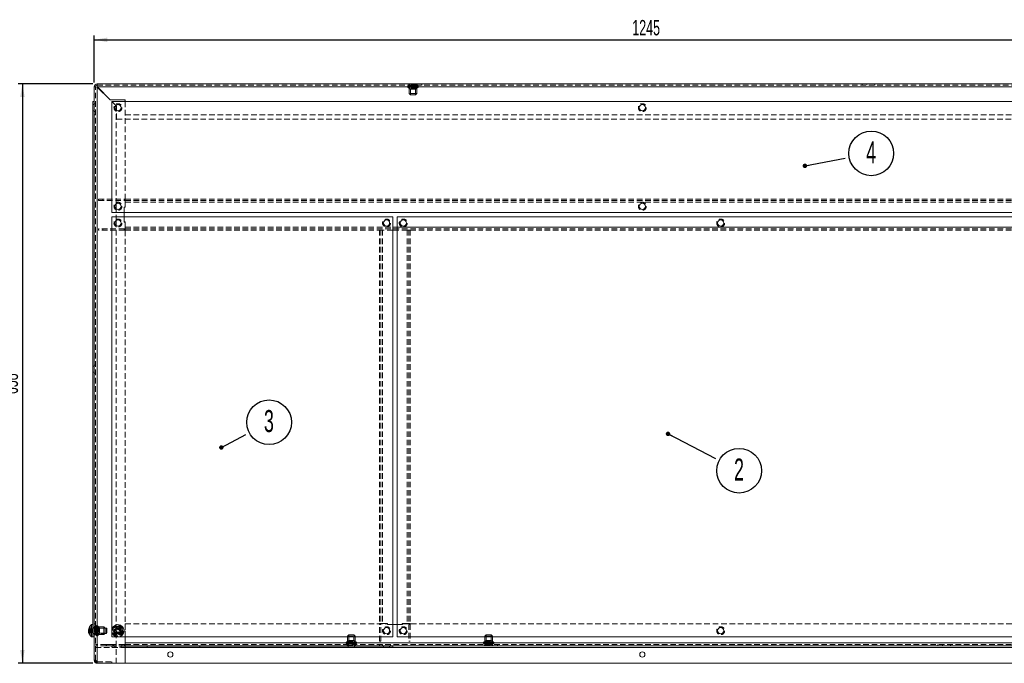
# Model space of a CAD drawing. Header units: millimetres. Extents: x -6 to 587, y -26 to 415.
# Tile 3 of 7: x 201 to 424, y 186 to 332. Entities that reach past the tile are written whole.
import ezdxf

# ---------------------------------------------------------------- set-up
doc = ezdxf.new("R2010")
doc.units = ezdxf.units.MM
doc.linetypes.add('HIDDEN', pattern=[1.905, 1.27, -0.635])
doc.layers.add('KOTY', color=96, linetype='Continuous')
doc.styles.add('SLDTEXTSTYLE0', font='TXT', dxfattribs={"width": 0.605})
doc.dimstyles.new('SLDDIMSTYLE0', dxfattribs={"dimtxt": 3.5, "dimasz": 3, "dimexe": 0, "dimexo": 0.0625, "dimgap": 0.875, "dimtad": 1, "dimdec": 1, "dimlfac": 5, "dimrnd": 1e-09, "dimzin": 12, "dimdsep": 46, "dimtxsty": 'SLDTEXTSTYLE0', "dimsah": 1, "dimcen": 0.09, "dimadec": 0, "dimazin": 3, "dimtfac": 1, "dimtdec": 1, "dimtofl": 0, "dimtmove": 0, "dimatfit": 3, "dimfxl": 0, "dimfrac": 2, "dimtolj": 1, "dimtzin": 12, "dimarcsym": 0})
doc.dimstyles.new('SLDDIMSTYLE1', dxfattribs={"dimtxt": 0, "dimasz": 1.016, "dimexe": 0, "dimexo": 0.0625, "dimgap": 0, "dimtad": 0, "dimtih": 1, "dimtoh": 1, "dimdec": 0, "dimrnd": 1e-09, "dimzin": 0, "dimdsep": 46, "dimtxsty": 'Standard', "dimblk1": 'DOT', "dimblk2": 'DOT', "dimsah": 1, "dimcen": 0.09, "dimadec": 0, "dimazin": 0, "dimtfac": 1.016, "dimtdec": 0, "dimtofl": 0, "dimtmove": 0, "dimatfit": 3, "dimldrblk": 'DOT', "dimfxl": 0, "dimfrac": 2, "dimtolj": 1, "dimtzin": 0, "dimarcsym": 0})

# ---------------------------------------------------------------- blocks, each defined once
blk = doc.blocks.new('*D9')
at = {"layer": 'KOTY'}
for p, q in [((217.58, 318.12), (217.58, 328.8)), ((466.58, 318.12), (466.58, 328.8)), ((217.58, 327.8), (466.58, 327.8))]:
    blk.add_line(p, q, dxfattribs=at)
for points in [[(217.58, 327.8), (220.58, 327.29), (220.58, 328.3)], [(466.58, 327.8), (463.58, 328.3), (463.58, 327.29)]]:
    blk.add_solid(points, dxfattribs=at)
at = {"layer": 'KOTY', "insert": (339.8, 332.31, -0.13), "char_height": 3.5, "attachment_point": 1, "style": 'SLDTEXTSTYLE0'}
blk.add_mtext('1245', dxfattribs=at)
blk = doc.blocks.new('*D10')
at = {"layer": 'KOTY'}
for p, q in [((217.26, 317.8), (200.28, 317.8)), ((201.28, 317.8), (201.28, 186.2)), ((217.26, 186.2), (200.28, 186.2))]:
    blk.add_line(p, q, dxfattribs=at)
for points in [[(201.28, 317.8), (200.77, 314.8), (201.79, 314.8)], [(201.28, 186.2), (201.79, 189.2), (200.77, 189.2)]]:
    blk.add_solid(points, dxfattribs=at)
at = {"layer": 'KOTY', "insert": (196.77, 247.32, -0.13), "char_height": 3.5, "attachment_point": 1, "rotation": 90, "style": 'SLDTEXTSTYLE0'}
blk.add_mtext('658', dxfattribs=at)
blk = doc.blocks.new('SW_NOTE_5')
at = {"layer": 'KOTY', "color": 0}
blk.add_circle((5.34, -2.77), 5.08, dxfattribs=at)
at = {"layer": 'KOTY', "color": 0, "insert": (5.31, 0), "char_height": 5, "attachment_point": 2, "style": 'SLDTEXTSTYLE0'}
blk.add_mtext('2', dxfattribs=at)
blk = doc.blocks.new('_DOT')
at = {"color": 0, "linetype": 'ByBlock', "lineweight": -2}
blk.add_line((-0.5, 0), (-1, 0), dxfattribs=at)
at = {"color": 0, "linetype": 'ByBlock', "const_width": 0.5}
blk.add_lwpolyline([(-0.25, 0, 1), (0.25, 0, 1)], format="xyb", close=True, dxfattribs=at)
blk = doc.blocks.new('SW_NOTE_6')
at = {"layer": 'KOTY', "color": 0}
blk.add_circle((5.32, 2.81), 5.08, dxfattribs=at)
at = {"layer": 'KOTY', "color": 0, "insert": (5.28, 5.58), "char_height": 5, "attachment_point": 2, "style": 'SLDTEXTSTYLE0'}
blk.add_mtext('3', dxfattribs=at)
blk = doc.blocks.new('SW_NOTE_8')
at = {"layer": 'KOTY', "color": 0}
blk.add_circle((5.91, 1.11), 5.08, dxfattribs=at)
at = {"layer": 'KOTY', "color": 0, "insert": (5.88, 3.88), "char_height": 5, "attachment_point": 2, "style": 'SLDTEXTSTYLE0'}
blk.add_mtext('4', dxfattribs=at)

msp = doc.modelspace()

# ---------------------------------------------------------------- linework, layer by layer
at = {"color": 7, "linetype": 'Continuous', "lineweight": 15}
for p, q in [((218.258, 317.795), (465.898, 317.795)), ((218.258, 317.495), (218.258, 317.795)), ((217.578, 186.875), (217.578, 317.115)), ((217.878, 317.115), (217.578, 317.115)), ((218.258, 186.195), (218.258, 317.073)), ((218.258, 317.073), (221.196, 314.135)), ((221.221, 314.195), (218.301, 317.115)), ((465.856, 317.115), (218.301, 317.115)), ((217.278, 313.795), (217.278, 192.195)), ((217.278, 313.795), (217.578, 313.795)), ((224.478, 314.135), (221.196, 314.135)), ((224.638, 314.195), (221.221, 314.195)), ((221.281, 314.135), (221.221, 314.195)), ((462.578, 313.795), (221.578, 313.795)), ((221.578, 313.795), (221.578, 288.595)), ((224.578, 314.035), (224.478, 314.135)), ((224.578, 314.035), (224.578, 313.795)), ((224.638, 314.195), (224.638, 313.795)), ((222.578, 312.753), (222.462, 312.868)), ((222.638, 312.778), (222.505, 312.911)), ((222.578, 311.821), (222.578, 312.753)), ((222.638, 311.783), (222.638, 312.778)), ((221.578, 288.595), (462.578, 288.595)), ((222.578, 289.421), (222.578, 290.57)), ((224.378, 288.595), (224.378, 287.595)), ((224.418, 287.595), (224.418, 288.595)), ((285.378, 287.595), (221.578, 287.595)), ((221.578, 287.595), (221.578, 192.195)), ((222.578, 285.621), (222.578, 286.77)), ((285.378, 192.195), (285.378, 287.595)), ((286.378, 287.595), (286.378, 192.195)), ((433.378, 287.595), (286.378, 287.595)), ((286.378, 284.595), (285.378, 284.595)), ((216.678, 194.403), (216.678, 194.622)), ((217.278, 194.995), (216.978, 194.995)), ((216.978, 192.829), (216.978, 194.995)), ((285.378, 195.035), (286.378, 195.035)), ((285.378, 194.995), (286.378, 194.995)), ((216.301, 193.872), (216.352, 193.872)), ((216.301, 193.537), (216.339, 193.537)), ((216.317, 193.229), (216.301, 193.318)), ((216.351, 193.318), (216.301, 193.318)), ((216.978, 192.195), (216.978, 192.829)), ((222.647, 193.453), (222.981, 193.235)), ((223.31, 193.737), (222.975, 193.956)), ((216.978, 192.195), (217.278, 192.195)), ((217.278, 192.195), (217.578, 192.195)), ((221.878, 190.495), (220.278, 190.495)), ((220.278, 190.495), (220.278, 190.195)), ((220.278, 190.195), (221.878, 190.195)), ((220.378, 190.495), (220.378, 190.195)), ((221.578, 192.195), (285.378, 192.195)), ((221.778, 190.495), (221.778, 190.195)), ((221.878, 190.195), (221.878, 190.495)), ((224.578, 192.195), (224.578, 186.195)), ((224.578, 190.495), (224.628, 190.495)), ((224.578, 190.195), (224.628, 190.195)), ((224.628, 190.875), (224.628, 192.195)), ((224.628, 190.875), (459.528, 190.875)), ((224.628, 190.195), (224.628, 190.875)), ((224.628, 190.195), (459.528, 190.195)), ((285.378, 190.195), (285.378, 189.895)), ((286.378, 192.195), (433.378, 192.195)), ((285.378, 189.895), (224.578, 189.895)), ((218.258, 186.195), (224.578, 186.195)), ((224.578, 186.195), (459.578, 186.195))]:
    msp.add_line(p, q, dxfattribs=at)
at = {"color": 7, "linetype": 'HIDDEN', "lineweight": 0}
for p, q in [((288.978, 317.795), (289.088, 317.675)), ((289.078, 317.795), (289.078, 317.495)), ((290.868, 317.675), (289.088, 317.675)), ((289.088, 317.675), (289.088, 317.395)), ((289.258, 317.795), (289.258, 317.275)), ((290.698, 317.275), (290.698, 317.795)), ((290.868, 317.675), (290.978, 317.795)), ((290.868, 317.395), (290.868, 317.675)), ((290.878, 317.495), (290.878, 317.795)), ((291.978, 317.495), (291.978, 317.795)), ((391.978, 317.495), (391.978, 317.795)), ((393.078, 317.795), (393.078, 317.495)), ((394.878, 317.495), (394.878, 317.795)), ((217.878, 186.875), (217.878, 317.115)), ((218.258, 317.495), (465.898, 317.495)), ((218.258, 317.073), (218.258, 186.195)), ((218.258, 186.53), (218.258, 317.073)), ((465.856, 317.115), (218.301, 317.115)), ((290.868, 317.395), (289.088, 317.395)), ((290.868, 316.895), (289.088, 316.895)), ((289.088, 316.895), (289.088, 315.595)), ((290.868, 315.595), (289.088, 315.595)), ((289.088, 315.595), (289.388, 315.295)), ((290.698, 317.275), (289.258, 317.275)), ((290.698, 317.015), (289.258, 317.015)), ((289.258, 317.015), (289.258, 316.67)), ((290.698, 316.67), (289.258, 316.67)), ((289.258, 316.67), (289.388, 316.595)), ((290.568, 316.595), (289.388, 316.595)), ((289.388, 316.595), (289.388, 315.295)), ((290.568, 316.595), (290.698, 316.67)), ((290.568, 315.295), (290.568, 316.595)), ((290.568, 315.295), (290.868, 315.595)), ((290.698, 316.67), (290.698, 317.015)), ((290.868, 315.595), (290.868, 316.895)), ((217.878, 313.295), (217.578, 313.295)), ((222.462, 312.868), (221.196, 314.135)), ((222.505, 312.911), (221.281, 314.135)), ((224.578, 313.795), (224.578, 289.795)), ((224.638, 313.795), (224.638, 310.795)), ((290.568, 315.295), (289.388, 315.295)), ((217.578, 313.095), (217.278, 313.095)), ((217.278, 311.695), (217.578, 311.695)), ((217.578, 311.495), (217.878, 311.495)), ((222.578, 290.57), (222.578, 311.821)), ((222.638, 309.795), (222.638, 311.783)), ((217.578, 310.795), (217.878, 310.795)), ((222.638, 309.795), (461.518, 309.795)), ((224.638, 310.795), (459.518, 310.795)), ((218.578, 291.295), (218.578, 291.595)), ((218.578, 291.595), (224.418, 291.595)), ((218.578, 291.295), (224.418, 291.295)), ((219.578, 291.295), (219.578, 291.595)), ((224.418, 291.295), (224.418, 291.595)), ((224.618, 291.595), (224.418, 291.595)), ((224.418, 291.295), (224.618, 291.295)), ((224.618, 291.595), (459.538, 291.595)), ((224.618, 290.915), (224.618, 291.595)), ((224.618, 291.295), (459.538, 291.295)), ((224.618, 289.755), (224.618, 290.915)), ((224.618, 290.915), (459.538, 290.915)), ((222.578, 286.77), (222.578, 289.421)), ((224.578, 289.795), (224.378, 289.795)), ((224.378, 289.795), (224.378, 288.595)), ((224.418, 288.595), (224.418, 289.755)), ((224.418, 289.755), (224.618, 289.755)), ((224.378, 287.595), (224.378, 286.395)), ((224.378, 286.395), (224.578, 286.395)), ((224.418, 286.435), (224.418, 287.595)), ((224.618, 286.435), (224.418, 286.435)), ((224.578, 286.395), (224.578, 192.195)), ((224.618, 285.275), (224.618, 286.435)), ((224.418, 284.895), (218.578, 284.895)), ((218.578, 284.895), (218.578, 284.595)), ((224.418, 284.595), (218.578, 284.595)), ((219.578, 284.595), (219.578, 284.895)), ((222.578, 186.195), (222.578, 285.621)), ((224.418, 284.895), (224.418, 284.595)), ((224.618, 284.895), (224.418, 284.895)), ((224.418, 284.595), (224.618, 284.595)), ((224.618, 284.595), (224.618, 285.275)), ((224.618, 285.275), (459.538, 285.275)), ((224.618, 285.275), (285.378, 285.275)), ((224.618, 284.895), (459.538, 284.895)), ((224.618, 284.595), (282.378, 284.595)), ((282.378, 284.595), (282.378, 195.235)), ((283.058, 284.595), (282.378, 284.595)), ((282.678, 284.595), (282.678, 195.235)), ((283.058, 284.595), (283.058, 195.235)), ((285.378, 284.595), (283.058, 284.595)), ((286.378, 285.275), (433.378, 285.275)), ((288.698, 284.595), (286.378, 284.595)), ((288.698, 284.595), (288.698, 195.235)), ((289.378, 284.595), (288.698, 284.595)), ((289.078, 284.595), (289.078, 195.235)), ((289.378, 284.595), (289.378, 195.235)), ((289.378, 284.595), (430.378, 284.595)), ((217.578, 253.695), (217.278, 253.695)), ((217.878, 253.895), (217.578, 253.895)), ((217.278, 252.295), (217.578, 252.295)), ((217.578, 252.095), (217.878, 252.095)), ((217.578, 195.195), (217.878, 195.195)), ((217.698, 194.485), (217.578, 194.595)), ((224.628, 192.195), (224.628, 195.195)), ((224.628, 195.195), (284.178, 195.195)), ((283.058, 195.235), (282.378, 195.235)), ((282.378, 195.235), (282.378, 195.035)), ((282.678, 195.035), (282.378, 195.035)), ((282.378, 191.195), (282.378, 195.035)), ((282.678, 195.235), (282.678, 195.035)), ((282.678, 191.195), (282.678, 195.035)), ((284.218, 195.235), (283.058, 195.235)), ((284.178, 195.195), (284.178, 194.995)), ((284.178, 194.995), (285.378, 194.995)), ((284.218, 195.235), (284.218, 195.035)), ((284.218, 195.035), (285.378, 195.035)), ((286.378, 195.035), (287.538, 195.035)), ((286.378, 194.995), (287.578, 194.995)), ((287.538, 195.035), (287.538, 195.235)), ((288.698, 195.235), (287.538, 195.235)), ((287.578, 195.195), (432.178, 195.195)), ((287.578, 194.995), (287.578, 195.195)), ((289.378, 195.235), (288.698, 195.235)), ((289.078, 195.035), (289.078, 195.235)), ((289.078, 195.035), (289.378, 195.035)), ((289.078, 195.035), (289.078, 191.195)), ((289.378, 195.035), (289.378, 195.235)), ((289.378, 195.035), (289.378, 191.195)), ((216.301, 193.653), (217.278, 193.653)), ((216.339, 193.537), (217.278, 193.537)), ((217.278, 193.318), (216.351, 193.318)), ((216.352, 193.872), (217.278, 193.872)), ((216.363, 194.036), (217.278, 194.036)), ((216.363, 193.701), (217.278, 193.701)), ((216.363, 193.489), (217.278, 193.489)), ((216.363, 193.154), (217.278, 193.154)), ((216.678, 193.737), (216.678, 194.403)), ((216.678, 193.956), (217.278, 193.956)), ((216.678, 193.737), (217.278, 193.737)), ((216.678, 193.453), (217.278, 193.453)), ((216.678, 193.453), (216.678, 193.235)), ((216.678, 192.569), (216.678, 193.235)), ((216.678, 193.235), (217.278, 193.235)), ((217.578, 194.295), (217.278, 194.295)), ((220.355, 194.195), (217.278, 194.195)), ((217.278, 192.995), (220.355, 192.995)), ((217.278, 192.895), (217.578, 192.895)), ((217.878, 194.495), (217.578, 194.495)), ((218.098, 194.315), (217.578, 194.315)), ((217.578, 192.875), (218.098, 192.875)), ((217.578, 192.595), (217.698, 192.705)), ((217.578, 192.695), (217.878, 192.695)), ((217.698, 194.485), (217.698, 192.705)), ((217.978, 194.485), (217.698, 194.485)), ((217.698, 192.705), (217.978, 192.705)), ((217.978, 194.485), (217.978, 192.705)), ((218.098, 194.315), (218.098, 192.875)), ((218.358, 194.315), (218.358, 192.875)), ((218.703, 194.315), (218.358, 194.315)), ((218.358, 192.875), (218.703, 192.875)), ((218.478, 194.485), (218.478, 192.705)), ((219.778, 194.485), (218.478, 194.485)), ((218.478, 192.705), (219.778, 192.705)), ((218.703, 194.315), (218.703, 192.875)), ((218.778, 194.185), (218.703, 194.315)), ((218.703, 192.875), (218.778, 193.005)), ((218.778, 194.185), (218.778, 193.005)), ((220.078, 194.185), (218.778, 194.185)), ((218.778, 193.005), (220.078, 193.005)), ((219.778, 194.485), (219.778, 192.705)), ((220.078, 194.185), (219.778, 194.485)), ((219.778, 192.705), (220.078, 193.005)), ((220.078, 194.185), (220.078, 193.005)), ((220.355, 192.995), (220.355, 194.195)), ((220.478, 194.072), (220.355, 194.195)), ((220.355, 192.995), (220.478, 193.118)), ((220.478, 194.072), (220.478, 193.118)), ((275.388, 192.695), (275.088, 192.395)), ((275.088, 192.395), (276.8, 192.395)), ((275.088, 192.395), (275.088, 191.095)), ((275.388, 192.695), (276.523, 192.695)), ((275.388, 192.695), (275.388, 191.395)), ((276.523, 192.695), (276.568, 192.695)), ((276.868, 192.395), (276.568, 192.695)), ((276.568, 191.395), (276.568, 192.695)), ((276.8, 192.395), (276.868, 192.395)), ((276.868, 191.095), (276.868, 192.395)), ((306.588, 192.695), (306.288, 192.395)), ((306.288, 192.395), (308, 192.395)), ((306.288, 192.395), (306.288, 191.095)), ((306.588, 192.695), (307.723, 192.695)), ((306.588, 192.695), (306.588, 191.395)), ((307.723, 192.695), (307.768, 192.695)), ((308.068, 192.395), (307.768, 192.695)), ((307.768, 191.395), (307.768, 192.695)), ((308, 192.395), (308.068, 192.395)), ((308.068, 191.095), (308.068, 192.395)), ((217.878, 190.495), (218.278, 190.495)), ((218.278, 190.195), (217.878, 190.195)), ((218.278, 190.495), (218.278, 190.195)), ((220.278, 190.495), (218.278, 190.495)), ((220.278, 190.195), (218.278, 190.195)), ((221.578, 190.195), (221.578, 189.895)), ((224.428, 190.495), (221.878, 190.495)), ((224.428, 190.195), (221.878, 190.195)), ((222.078, 190.495), (222.078, 190.195)), ((222.278, 190.195), (222.278, 189.895)), ((223.678, 189.895), (223.678, 190.195)), ((223.878, 190.195), (223.878, 190.495)), ((224.428, 190.495), (224.428, 190.195)), ((224.428, 190.495), (224.578, 190.495)), ((224.428, 190.195), (224.578, 190.195)), ((224.628, 190.875), (459.528, 190.875)), ((224.628, 190.495), (459.528, 190.495)), ((229.578, 190.195), (229.578, 189.895)), ((241.578, 189.895), (241.578, 190.195)), ((275.088, 190.315), (274.978, 190.195)), ((275.078, 190.495), (275.078, 190.195)), ((275.088, 191.095), (276.8, 191.095)), ((275.088, 190.595), (276.8, 190.595)), ((275.088, 190.595), (275.088, 190.315)), ((275.088, 190.315), (276.8, 190.315)), ((275.388, 191.395), (275.258, 191.32)), ((275.258, 191.32), (276.643, 191.32)), ((275.258, 191.32), (275.258, 190.975)), ((275.258, 190.975), (276.643, 190.975)), ((275.258, 190.715), (276.643, 190.715)), ((275.258, 190.715), (275.258, 190.195)), ((275.278, 190.195), (275.278, 189.895)), ((275.388, 191.395), (276.523, 191.395)), ((276.523, 191.395), (276.568, 191.395)), ((276.698, 191.32), (276.568, 191.395)), ((276.643, 191.32), (276.698, 191.32)), ((276.643, 190.975), (276.698, 190.975)), ((276.643, 190.715), (276.698, 190.715)), ((276.678, 189.895), (276.678, 190.195)), ((276.698, 190.975), (276.698, 191.32)), ((276.698, 190.195), (276.698, 190.715)), ((276.8, 191.095), (276.868, 191.095)), ((276.8, 190.595), (276.868, 190.595)), ((276.8, 190.315), (276.868, 190.315)), ((276.868, 190.315), (276.868, 190.595)), ((276.978, 190.195), (276.868, 190.315)), ((276.878, 190.195), (276.878, 190.495)), ((282.678, 191.195), (282.378, 191.195)), ((282.378, 190.195), (282.378, 190.495)), ((283.078, 190.495), (283.078, 190.195)), ((283.278, 190.195), (283.278, 189.895)), ((284.678, 189.895), (284.678, 190.195)), ((284.878, 190.195), (284.878, 190.495)), ((289.078, 191.195), (289.378, 191.195)), ((306.288, 190.315), (306.178, 190.195)), ((306.278, 190.495), (306.278, 190.195)), ((306.288, 191.095), (308, 191.095)), ((306.288, 190.595), (308, 190.595)), ((306.288, 190.595), (306.288, 190.315)), ((306.288, 190.315), (308, 190.315)), ((306.588, 191.395), (306.458, 191.32)), ((306.458, 191.32), (307.843, 191.32)), ((306.458, 191.32), (306.458, 190.975)), ((306.458, 190.975), (307.843, 190.975)), ((306.458, 190.715), (307.843, 190.715)), ((306.458, 190.715), (306.458, 190.195)), ((306.588, 191.395), (307.723, 191.395)), ((307.723, 191.395), (307.768, 191.395)), ((307.898, 191.32), (307.768, 191.395)), ((307.843, 191.32), (307.898, 191.32)), ((307.843, 190.975), (307.898, 190.975)), ((307.843, 190.715), (307.898, 190.715)), ((307.898, 190.975), (307.898, 191.32)), ((307.898, 190.195), (307.898, 190.715)), ((308, 191.095), (308.068, 191.095)), ((308, 190.595), (308.068, 190.595)), ((308, 190.315), (308.068, 190.315)), ((308.068, 190.315), (308.068, 190.595)), ((308.178, 190.195), (308.068, 190.315)), ((308.078, 190.195), (308.078, 190.495)), ((309.178, 190.195), (309.178, 190.495)), ((409.178, 190.195), (409.178, 190.495)), ((410.278, 190.495), (410.278, 190.195)), ((412.078, 190.195), (412.078, 190.495)), ((217.878, 189.815), (466.278, 189.815)), ((217.878, 189.815), (224.578, 189.815)), ((224.578, 189.895), (221.578, 189.895)), ((217.878, 186.875), (217.578, 186.875)), ((217.878, 186.895), (218.278, 186.495)), ((218.258, 186.495), (218.258, 186.195)), ((218.258, 186.495), (221.578, 186.495)), ((221.578, 186.495), (221.618, 186.495)), ((221.578, 186.495), (221.578, 186.195)), ((221.618, 186.495), (221.618, 186.195))]:
    msp.add_line(p, q, dxfattribs=at)
at = {"color": 8, "linetype": 'Continuous', "lineweight": 15}
for p, q in [((285.378, 285.275), (286.378, 285.275)), ((224.578, 189.815), (459.578, 189.815))]:
    msp.add_line(p, q, dxfattribs=at)
at = {"color": 7, "linetype": 'HIDDEN', "lineweight": 0, "flags": 128}
for points in [[(289.258, 317.275), (289.183, 317.263), (289.123, 317.23), (289.097, 317.202), (289.083, 317.173), (289.078, 317.145), (289.083, 317.117), (289.097, 317.088), (289.123, 317.061), (289.182, 317.028), (289.258, 317.015)], [(290.698, 317.015), (290.774, 317.028), (290.833, 317.061), (290.859, 317.088), (290.874, 317.117), (290.878, 317.145), (290.874, 317.173), (290.859, 317.202), (290.833, 317.23), (290.774, 317.263), (290.698, 317.275)], [(218.358, 194.315), (218.346, 194.391), (218.313, 194.45), (218.285, 194.476), (218.256, 194.491), (218.228, 194.495), (218.2, 194.491), (218.171, 194.476), (218.144, 194.45), (218.111, 194.391), (218.098, 194.315)], [(218.098, 192.875), (218.111, 192.8), (218.144, 192.74), (218.171, 192.714), (218.2, 192.7), (218.228, 192.695), (218.256, 192.7), (218.285, 192.714), (218.313, 192.74), (218.346, 192.799), (218.358, 192.875)], [(275.258, 190.975), (275.182, 190.963), (275.123, 190.93), (275.097, 190.902), (275.083, 190.873), (275.078, 190.845), (275.083, 190.817), (275.097, 190.788), (275.123, 190.76), (275.183, 190.728), (275.258, 190.715)], [(276.698, 190.715), (276.774, 190.728), (276.833, 190.76), (276.859, 190.788), (276.874, 190.817), (276.878, 190.845), (276.874, 190.873), (276.859, 190.902), (276.833, 190.93), (276.774, 190.963), (276.698, 190.975)], [(306.458, 190.975), (306.382, 190.963), (306.323, 190.93), (306.297, 190.902), (306.283, 190.873), (306.278, 190.845), (306.283, 190.817), (306.297, 190.788), (306.323, 190.76), (306.383, 190.728), (306.458, 190.715)], [(307.898, 190.715), (307.974, 190.728), (308.033, 190.76), (308.059, 190.788), (308.074, 190.817), (308.078, 190.845), (308.074, 190.873), (308.059, 190.902), (308.033, 190.93), (307.974, 190.963), (307.898, 190.975)]]:
    msp.add_lwpolyline(points, dxfattribs=at)
at = {"color": 7, "linetype": 'Continuous', "lineweight": 15, "flags": 128}
for points in [[(223.41, 194.622), (223.356, 194.539), (223.3, 194.453), (223.241, 194.363), (223.18, 194.269), (223.117, 194.173), (223.052, 194.074), (222.987, 193.974), (222.92, 193.872)], [(222.701, 193.537), (222.635, 193.435), (222.569, 193.335), (222.505, 193.236), (222.442, 193.14), (222.381, 193.046), (222.322, 192.956), (222.265, 192.87), (222.212, 192.787)], [(222.45, 193.701), (222.477, 193.743), (222.505, 193.785), (222.532, 193.827), (222.56, 193.869), (222.587, 193.911), (222.614, 193.952), (222.642, 193.994), (222.669, 194.036)], [(222.701, 193.537), (222.669, 193.558), (222.638, 193.579), (222.606, 193.599), (222.575, 193.62), (222.543, 193.64), (222.512, 193.661), (222.481, 193.681), (222.45, 193.701)], [(222.546, 192.569), (222.6, 192.651), (222.657, 192.737), (222.716, 192.827), (222.777, 192.921), (222.84, 193.017), (222.904, 193.116), (222.97, 193.216), (223.036, 193.318)], [(222.669, 194.036), (222.7, 194.016), (222.731, 193.996), (222.762, 193.975), (222.793, 193.955), (222.825, 193.934), (222.857, 193.913), (222.888, 193.893), (222.92, 193.872)], [(223.287, 193.154), (223.256, 193.174), (223.225, 193.195), (223.194, 193.215), (223.163, 193.235), (223.131, 193.256), (223.1, 193.277), (223.068, 193.297), (223.036, 193.318)], [(223.255, 193.653), (223.322, 193.755), (223.387, 193.856), (223.452, 193.954), (223.515, 194.05), (223.576, 194.144), (223.635, 194.234), (223.691, 194.321), (223.745, 194.403)], [(223.255, 193.653), (223.287, 193.632), (223.319, 193.612), (223.35, 193.591), (223.382, 193.57), (223.413, 193.55), (223.444, 193.529), (223.475, 193.509), (223.506, 193.489)], [(223.506, 193.489), (223.479, 193.447), (223.452, 193.405), (223.424, 193.364), (223.397, 193.322), (223.369, 193.28), (223.342, 193.238), (223.315, 193.196), (223.287, 193.154)], [(217.578, 186.875), (217.628, 186.708), (217.778, 186.535), (218.003, 186.361), (218.258, 186.195)]]:
    msp.add_lwpolyline(points, dxfattribs=at)
at = {"color": 7, "linetype": 'HIDDEN', "lineweight": 0}
for centre, radius in [((222.978, 312.395), 0.9), ((342.078, 312.395), 0.9), ((222.978, 289.995), 0.9), ((342.078, 289.995), 0.9), ((222.978, 286.195), 0.9), ((283.978, 286.195), 0.9), ((287.778, 286.195), 0.9), ((359.878, 286.195), 0.9), ((222.978, 193.595), 1.19), ((222.978, 193.595), 1), ((222.978, 193.595), 0.9), ((222.978, 193.595), 0.9), ((222.978, 193.595), 0.89), ((222.978, 193.595), 0.72), ((222.978, 193.595), 0.7), ((222.978, 193.595), 0.6), ((222.978, 193.595), 0.59), ((222.978, 193.595), 0.477), ((283.978, 193.595), 0.9), ((287.778, 193.595), 0.9), ((359.878, 193.595), 0.9)]:
    msp.add_circle(centre, radius, dxfattribs=at)
at = {"color": 7, "linetype": 'Continuous', "lineweight": 15}
for centre, radius in [((222.978, 312.395), 0.7), ((342.078, 312.395), 0.7), ((222.978, 289.995), 0.7), ((342.078, 289.995), 0.7), ((222.978, 286.195), 0.7), ((283.978, 286.195), 0.7), ((287.778, 286.195), 0.7), ((359.878, 286.195), 0.7), ((222.978, 193.595), 1.4), ((283.978, 193.595), 0.7), ((287.778, 193.595), 0.7), ((359.878, 193.595), 0.7), ((234.878, 188.195), 0.6), ((342.078, 188.195), 0.6)]:
    msp.add_circle(centre, radius, dxfattribs=at)
for centre, radius, start, end in [((218.258, 317.115), 0.68, 90, 180), ((212.464, 317.092), 5.837, 0.2241, 6.91624), ((218.281, 322.905), 5.832, 263.08142, 269.77832), ((218.258, 317.115), 0.38, 90, 180), ((217.632, 193.672), 1.345, 135.13282, 171.47134), ((218.028, 193.595), 1.75, 126.8699, 167.93899), ((222.978, 193.595), 1.114, 46.49561, 67.18915), ((217.632, 193.454), 1.345, 135.13175, 171.47168), ((216.886, 193.78), 0.599, 192.25089, 209.09824), ((216.848, 193.421), 0.559, 161.84877, 168.01172), ((217.544, 193.71), 1.255, 187.93305, 198.20252), ((216.886, 193.445), 0.599, 192.25571, 209.09341), ((218.028, 193.595), 1.75, 192.06101, 233.1301), ((217.528, 193.322), 1.177, 171.82304, 188.17696), ((222.978, 193.595), 1.114, 226.49561, 247.18915), ((218.258, 186.875), 0.68, 179.99965, 270.00136)]:
    msp.add_arc(centre, radius, start, end, dxfattribs=at)
at = {"color": 7, "linetype": 'HIDDEN', "lineweight": 0}
for centre, radius, start, end in [((216.886, 193.745), 0.599, 150.90719, 167.74643), ((216.902, 193.403), 0.616, 151.0304, 161.80346), ((217.64, 193.524), 1.356, 192.54843, 224.79814), ((217.528, 193.869), 1.177, 171.82304, 188.17696), ((217.667, 193.761), 1.388, 198.59768, 224.54393), ((219, 187.056), 1.136, 189.15391, 229.24196), ((218.258, 186.875), 0.38, 179.99858, 270.00322)]:
    msp.add_arc(centre, radius, start, end, dxfattribs=at)
for centre, major_axis in [((289.088, 317.145), (-0.3, 0)), ((290.868, 317.145), (0.3, 0)), ((218.228, 194.485), (0, 0.3)), ((218.228, 192.705), (0, -0.3)), ((275.088, 190.845), (-0.3, 0)), ((276.868, 190.845), (0.3, 0)), ((306.288, 190.845), (-0.3, 0)), ((308.068, 190.845), (0.3, 0))]:
    msp.add_ellipse(centre, major_axis=major_axis, ratio=0.8333333, start_param=4.712389, end_param=7.8539816, dxfattribs=at)

# ---------------------------------------------------------------- block references
at = {"layer": 'KOTY'}
for name, p in [('SW_NOTE_8', (388.165, 300.899)), ('SW_NOTE_6', (251.985, 238.133)), ('SW_NOTE_5', (358.727, 232.704))]:
    msp.add_blockref(name, p, dxfattribs=at)

# ---------------------------------------------------------------- dimensions: what is measured, and where the dimension line sits
dim = msp.add_linear_dim(base=(466.578, 327.795), p1=(217.578, 317.115), p2=(466.578, 317.115), dimstyle='SLDDIMSTYLE0', dxfattribs=at)
dim.commit()
dim.dimension.update_dxf_attribs({"geometry": '*D9', "text_midpoint": (346.749, 327.795), "dimtype": 160})
dim = msp.add_linear_dim(base=(201.278, 186.195), p1=(218.258, 317.795), p2=(218.258, 186.195), angle=90, dimstyle='SLDDIMSTYLE0', dxfattribs=at)
dim.commit()
dim.dimension.update_dxf_attribs({"geometry": '*D10', "text_midpoint": (201.278, 252.932), "dimtype": 160})

# ---------------------------------------------------------------- leaders
for points in [[(379.007, 299.175), (388.165, 300.899)], [(246.459, 235.208), (251.985, 238.133)], [(347.914, 238.306), (358.727, 232.704)]]:
    msp.add_leader(points, dimstyle='SLDDIMSTYLE1', dxfattribs=at)

doc.saveas('drawing.dxf')
